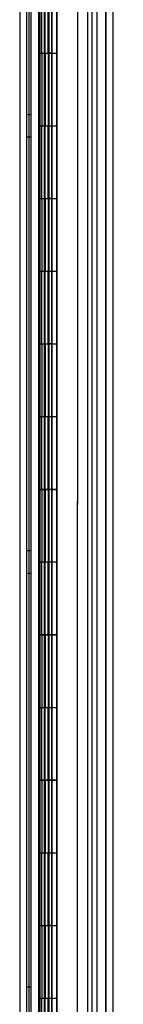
# Model space of a CAD drawing. Header units: inches. Extents: x 1 to 359, y -2 to 239.
# Tile 11 of 83: x 34.97 to 36.4, y 112.09 to 125.63. Entities that reach past the tile are written whole.
import ezdxf
from ezdxf.enums import TextEntityAlignment as Align
from ezdxf.lldxf.tags import DXFTag

# ---------------------------------------------------------------- set-up
doc = ezdxf.new("R2010")
doc.units = ezdxf.units.IN
doc.header["$MEASUREMENT"] = 0
for name, color, linetype in [('COM54746-60', 7, 'Continuous'), ('COM70220', 7, 'Continuous'), ('COM70739-9', 7, 'Continuous'), ('COM70839-3', 7, 'Continuous'), ('COM71195-8', 7, 'Continuous'), ('COM71300-3', 7, 'Continuous'), ('Default', 7, 'Continuous')]:
    doc.layers.add(name, color=color, linetype=linetype)
doc.styles.add('SEACAD_Times_New_Roman', font='times.ttf')
tags = doc.linetypes.add('HIDDEN2', pattern=[0.1875, 0.125, -0.0625]).pattern_tags.tags
tags[6:7] = [DXFTag(74, 4), DXFTag(75, 0), DXFTag(340, '0'), DXFTag(46, 0.0), DXFTag(50, 0.0), DXFTag(44, 0.0), DXFTag(45, 0.0)]
tags[4:5] = [DXFTag(74, 4), DXFTag(75, 0), DXFTag(340, '0'), DXFTag(46, 0.0), DXFTag(50, 0.0), DXFTag(44, 0.0), DXFTag(45, 0.0)]
doc.dimstyles.new('HAMMOND_(STH_-_540x360)', dxfattribs={"dimtxt": 2, "dimasz": 2.5, "dimexe": 1, "dimexo": 1, "dimgap": 0.5, "dimtad": 0, "dimtih": 1, "dimtoh": 1, "dimzin": 0, "dimdsep": 46, "dimtxsty": 'SEACAD_Times_New_Roman', "dimblk1": '_SE_FILLED', "dimblk2": '_SE_FILLED', "dimsah": 1, "dimcen": 1, "dimadec": 0, "dimazin": 0, "dimtfac": 0.8, "dimtofl": 0, "dimtmove": 0, "dimatfit": 3, "dimfxl": 1, "dimtolj": 1, "dimtzin": 0, "dimarcsym": 0})

# ---------------------------------------------------------------- blocks, each defined once
blk = doc.blocks.new('SE1')
at = {"layer": 'COM54746-60', "color": 7, "linetype": 'HIDDEN2'}
for p, q in [((35.132, 79.173), (35.132, 139.173)), ((35.318, 139.173), (35.318, 80.173)), ((35.418, 80.173), (35.418, 139.173)), ((35.972, 79.173), (35.972, 139.173)), ((35.233, 126.173), (35.233, 125.173)), ((35.237, 126.173), (35.237, 125.173)), ((35.242, 125.173), (35.242, 126.173)), ((35.251, 126.173), (35.251, 125.174)), ((35.313, 126.173), (35.313, 125.174)), ((35.326, 125.173), (35.326, 126.173)), ((35.368, 125.173), (35.368, 126.173)), ((35.373, 126.173), (35.373, 125.174)), ((35.378, 126.173), (35.378, 125.174)), ((35.423, 125.173), (35.423, 126.173)), ((35.233, 125.173), (35.237, 125.173)), ((35.233, 125.173), (35.233, 124.173)), ((35.251, 125.174), (35.251, 125.173)), ((35.251, 125.172), (35.378, 125.172)), ((35.281, 125.173), (35.281, 124.173)), ((35.313, 125.174), (35.313, 124.173)), ((35.326, 125.173), (35.326, 124.173)), ((35.368, 125.173), (35.368, 124.173)), ((35.373, 124.173), (35.373, 125.174)), ((35.378, 124.173), (35.378, 125.174)), ((35.423, 125.172), (35.378, 125.172)), ((35.423, 124.173), (35.423, 125.174)), ((35.423, 125.172), (35.485, 125.172)), ((35.132, 124.325), (35.07, 124.325)), ((35.233, 124.173), (35.233, 123.173)), ((35.233, 124.173), (35.237, 124.173)), ((35.237, 124.173), (35.237, 123.173)), ((35.242, 123.173), (35.242, 124.173)), ((35.251, 124.173), (35.251, 123.174)), ((35.313, 124.173), (35.313, 123.174)), ((35.326, 123.173), (35.326, 124.173)), ((35.368, 123.173), (35.368, 124.173)), ((35.373, 124.173), (35.373, 123.174)), ((35.378, 124.173), (35.378, 123.174)), ((35.423, 123.173), (35.423, 124.173)), ((35.07, 124.021), (35.132, 124.021)), ((35.233, 123.173), (35.237, 123.173)), ((35.233, 123.173), (35.233, 122.173)), ((35.251, 123.174), (35.251, 123.173)), ((35.251, 123.172), (35.378, 123.172)), ((35.281, 123.173), (35.281, 122.173)), ((35.313, 123.174), (35.313, 122.173)), ((35.326, 123.173), (35.326, 122.173)), ((35.368, 123.173), (35.368, 122.173)), ((35.373, 122.173), (35.373, 123.174)), ((35.378, 122.173), (35.378, 123.174)), ((35.423, 123.172), (35.378, 123.172)), ((35.423, 122.173), (35.423, 123.174)), ((35.423, 123.172), (35.485, 123.172)), ((35.233, 122.173), (35.233, 121.173)), ((35.233, 122.173), (35.237, 122.173)), ((35.237, 122.173), (35.237, 121.173)), ((35.242, 121.173), (35.242, 122.173)), ((35.251, 122.173), (35.251, 121.174)), ((35.313, 122.173), (35.313, 121.174)), ((35.326, 121.173), (35.326, 122.173)), ((35.368, 121.173), (35.368, 122.173)), ((35.373, 122.173), (35.373, 121.174)), ((35.378, 122.173), (35.378, 121.174)), ((35.423, 121.173), (35.423, 122.173)), ((35.233, 121.173), (35.237, 121.173)), ((35.233, 121.173), (35.233, 120.173)), ((35.251, 121.174), (35.251, 121.173)), ((35.251, 121.172), (35.378, 121.172)), ((35.281, 121.173), (35.281, 120.173)), ((35.313, 121.174), (35.313, 120.173)), ((35.326, 121.173), (35.326, 120.173)), ((35.368, 121.173), (35.368, 120.173)), ((35.373, 120.173), (35.373, 121.174)), ((35.378, 120.173), (35.378, 121.174)), ((35.423, 121.172), (35.378, 121.172)), ((35.423, 120.173), (35.423, 121.174)), ((35.423, 121.172), (35.485, 121.172)), ((35.233, 120.173), (35.233, 119.173)), ((35.233, 120.173), (35.237, 120.173)), ((35.237, 120.173), (35.237, 119.173)), ((35.242, 119.173), (35.242, 120.173)), ((35.251, 120.173), (35.251, 119.174)), ((35.313, 120.173), (35.313, 119.174)), ((35.326, 119.173), (35.326, 120.173)), ((35.368, 119.173), (35.368, 120.173)), ((35.373, 120.173), (35.373, 119.174)), ((35.378, 120.173), (35.378, 119.174)), ((35.423, 119.173), (35.423, 120.173)), ((35.233, 119.173), (35.237, 119.173)), ((35.233, 119.173), (35.233, 118.173)), ((35.251, 119.174), (35.251, 119.173)), ((35.251, 119.172), (35.378, 119.172)), ((35.281, 119.173), (35.281, 118.173)), ((35.313, 119.174), (35.313, 118.173)), ((35.326, 119.173), (35.326, 118.173)), ((35.368, 119.173), (35.368, 118.173)), ((35.373, 118.173), (35.373, 119.174)), ((35.378, 118.173), (35.378, 119.174)), ((35.423, 119.172), (35.378, 119.172)), ((35.423, 118.173), (35.423, 119.174)), ((35.423, 119.172), (35.485, 119.172)), ((35.132, 118.325), (35.07, 118.325)), ((35.233, 118.173), (35.233, 117.173)), ((35.233, 118.173), (35.237, 118.173)), ((35.237, 118.173), (35.237, 117.173)), ((35.242, 117.173), (35.242, 118.173)), ((35.251, 118.173), (35.251, 117.174)), ((35.313, 118.173), (35.313, 117.174)), ((35.326, 117.173), (35.326, 118.173)), ((35.368, 117.173), (35.368, 118.173)), ((35.373, 118.173), (35.373, 117.174)), ((35.378, 118.173), (35.378, 117.174)), ((35.423, 117.173), (35.423, 118.173)), ((35.07, 118.021), (35.132, 118.021)), ((35.233, 117.173), (35.237, 117.173)), ((35.233, 117.173), (35.233, 116.173)), ((35.251, 117.174), (35.251, 117.173)), ((35.251, 117.172), (35.378, 117.172)), ((35.281, 117.173), (35.281, 116.173)), ((35.313, 117.174), (35.313, 116.173)), ((35.326, 117.173), (35.326, 116.173)), ((35.368, 117.173), (35.368, 116.173)), ((35.373, 116.173), (35.373, 117.174)), ((35.378, 116.173), (35.378, 117.174)), ((35.423, 117.172), (35.378, 117.172)), ((35.423, 116.173), (35.423, 117.174)), ((35.423, 117.172), (35.485, 117.172)), ((35.233, 116.173), (35.233, 115.173)), ((35.233, 116.173), (35.237, 116.173)), ((35.237, 116.173), (35.237, 115.173)), ((35.242, 115.173), (35.242, 116.173)), ((35.251, 116.173), (35.251, 115.174)), ((35.313, 116.173), (35.313, 115.174)), ((35.326, 115.173), (35.326, 116.173)), ((35.368, 115.173), (35.368, 116.173)), ((35.373, 116.173), (35.373, 115.174)), ((35.378, 116.173), (35.378, 115.174)), ((35.423, 115.173), (35.423, 116.173)), ((35.233, 115.173), (35.237, 115.173)), ((35.233, 115.173), (35.233, 114.173)), ((35.251, 115.174), (35.251, 115.173)), ((35.251, 115.172), (35.378, 115.172)), ((35.281, 115.173), (35.281, 114.173)), ((35.313, 115.174), (35.313, 114.173)), ((35.326, 115.173), (35.326, 114.173)), ((35.368, 115.173), (35.368, 114.173)), ((35.373, 114.173), (35.373, 115.174)), ((35.378, 114.173), (35.378, 115.174)), ((35.423, 115.172), (35.378, 115.172)), ((35.423, 114.173), (35.423, 115.174)), ((35.423, 115.172), (35.485, 115.172)), ((35.233, 114.173), (35.233, 113.173)), ((35.233, 114.173), (35.237, 114.173)), ((35.237, 114.173), (35.237, 113.173)), ((35.242, 113.173), (35.242, 114.173)), ((35.251, 114.173), (35.251, 113.174)), ((35.313, 114.173), (35.313, 113.174)), ((35.326, 113.173), (35.326, 114.173)), ((35.368, 113.173), (35.368, 114.173)), ((35.373, 114.173), (35.373, 113.174)), ((35.378, 114.173), (35.378, 113.174)), ((35.423, 113.173), (35.423, 114.173)), ((35.233, 113.173), (35.237, 113.173)), ((35.233, 113.173), (35.233, 112.173)), ((35.251, 113.174), (35.251, 113.173)), ((35.251, 113.172), (35.378, 113.172)), ((35.281, 113.173), (35.281, 112.173)), ((35.313, 113.174), (35.313, 112.173)), ((35.326, 113.173), (35.326, 112.173)), ((35.368, 113.173), (35.368, 112.173)), ((35.373, 112.173), (35.373, 113.174)), ((35.378, 112.173), (35.378, 113.174)), ((35.423, 113.172), (35.378, 113.172)), ((35.423, 112.173), (35.423, 113.174)), ((35.423, 113.172), (35.485, 113.172)), ((35.132, 112.325), (35.07, 112.325)), ((35.233, 112.173), (35.233, 111.173)), ((35.233, 112.173), (35.237, 112.173)), ((35.237, 112.173), (35.237, 111.173)), ((35.242, 111.173), (35.242, 112.173)), ((35.251, 112.173), (35.251, 111.174)), ((35.313, 112.173), (35.313, 111.174)), ((35.326, 111.173), (35.326, 112.173)), ((35.368, 111.173), (35.368, 112.173)), ((35.373, 112.173), (35.373, 111.174)), ((35.378, 112.173), (35.378, 111.174)), ((35.423, 111.173), (35.423, 112.173))]:
    blk.add_line(p, q, dxfattribs=at)
at = {"layer": 'COM54746-60', "color": 7, "linetype": 'Continuous'}
for p, q in [((35.281, 125.173), (35.281, 126.173)), ((35.485, 125.173), (35.485, 126.173)), ((35.237, 124.173), (35.237, 125.173)), ((35.237, 125.173), (35.281, 125.173)), ((35.242, 125.173), (35.242, 124.173)), ((35.251, 125.174), (35.485, 125.174)), ((35.251, 125.173), (35.251, 124.173)), ((35.281, 125.173), (35.485, 125.173)), ((35.485, 124.173), (35.485, 125.174)), ((35.237, 124.173), (35.281, 124.173)), ((35.281, 124.173), (35.485, 124.173)), ((35.281, 124.173), (35.485, 124.173)), ((35.281, 123.173), (35.281, 124.173)), ((35.485, 123.173), (35.485, 124.173)), ((35.237, 122.173), (35.237, 123.173)), ((35.237, 123.173), (35.281, 123.173)), ((35.242, 123.173), (35.242, 122.173)), ((35.251, 123.174), (35.485, 123.174)), ((35.251, 123.173), (35.251, 122.173)), ((35.281, 123.173), (35.485, 123.173)), ((35.485, 122.173), (35.485, 123.174)), ((35.237, 122.173), (35.281, 122.173)), ((35.281, 122.173), (35.485, 122.173)), ((35.281, 122.173), (35.485, 122.173)), ((35.281, 121.173), (35.281, 122.173)), ((35.485, 121.173), (35.485, 122.173)), ((35.237, 120.173), (35.237, 121.173)), ((35.237, 121.173), (35.281, 121.173)), ((35.242, 121.173), (35.242, 120.173)), ((35.251, 121.174), (35.485, 121.174)), ((35.251, 121.173), (35.251, 120.173)), ((35.281, 121.173), (35.485, 121.173)), ((35.485, 120.173), (35.485, 121.174)), ((35.237, 120.173), (35.281, 120.173)), ((35.281, 120.173), (35.485, 120.173)), ((35.281, 120.173), (35.485, 120.173)), ((35.281, 119.173), (35.281, 120.173)), ((35.485, 119.173), (35.485, 120.173)), ((35.237, 118.173), (35.237, 119.173)), ((35.237, 119.173), (35.281, 119.173)), ((35.242, 119.173), (35.242, 118.173)), ((35.251, 119.174), (35.485, 119.174)), ((35.251, 119.173), (35.251, 118.173)), ((35.281, 119.173), (35.485, 119.173)), ((35.485, 118.173), (35.485, 119.174)), ((35.237, 118.173), (35.281, 118.173)), ((35.281, 118.173), (35.485, 118.173)), ((35.281, 118.173), (35.485, 118.173)), ((35.281, 117.173), (35.281, 118.173)), ((35.485, 117.173), (35.485, 118.173)), ((35.237, 116.173), (35.237, 117.173)), ((35.237, 117.173), (35.281, 117.173)), ((35.242, 117.173), (35.242, 116.173)), ((35.251, 117.174), (35.485, 117.174)), ((35.251, 117.173), (35.251, 116.173)), ((35.281, 117.173), (35.485, 117.173)), ((35.485, 116.173), (35.485, 117.174)), ((35.237, 116.173), (35.281, 116.173)), ((35.281, 116.173), (35.485, 116.173)), ((35.281, 116.173), (35.485, 116.173)), ((35.281, 115.173), (35.281, 116.173)), ((35.485, 115.173), (35.485, 116.173)), ((35.237, 114.173), (35.237, 115.173)), ((35.237, 115.173), (35.281, 115.173)), ((35.242, 115.173), (35.242, 114.173)), ((35.251, 115.174), (35.485, 115.174)), ((35.251, 115.173), (35.251, 114.173)), ((35.281, 115.173), (35.485, 115.173)), ((35.485, 114.173), (35.485, 115.174)), ((35.237, 114.173), (35.281, 114.173)), ((35.281, 114.173), (35.485, 114.173)), ((35.281, 114.173), (35.485, 114.173)), ((35.281, 113.173), (35.281, 114.173)), ((35.485, 113.173), (35.485, 114.173)), ((35.237, 112.173), (35.237, 113.173)), ((35.237, 113.173), (35.281, 113.173)), ((35.242, 113.173), (35.242, 112.173)), ((35.251, 113.174), (35.485, 113.174)), ((35.251, 113.173), (35.251, 112.173)), ((35.281, 113.173), (35.485, 113.173)), ((35.485, 112.173), (35.485, 113.174)), ((35.237, 112.173), (35.281, 112.173)), ((35.281, 112.173), (35.485, 112.173)), ((35.281, 112.173), (35.485, 112.173)), ((35.281, 111.173), (35.281, 112.173)), ((35.485, 111.173), (35.485, 112.173))]:
    blk.add_line(p, q, dxfattribs=at)
at = {"layer": 'COM70220', "color": 7, "linetype": 'HIDDEN2'}
for p, q in [((35.912, 139.667), (35.912, 78.607)), ((36.158, 139.667), (36.158, 78.607)), ((36.16, 139.667), (36.16, 78.607)), ((36.161, 139.667), (36.161, 78.607))]:
    blk.add_line(p, q, dxfattribs=at)
at = {"layer": 'COM70739-9', "color": 7, "linetype": 'HIDDEN2'}
blk.add_line((35.1, 139.374), (35.1, 78.754), dxfattribs=at)
at = {"layer": 'COM70839-3', "color": 7, "linetype": 'HIDDEN2'}
for p, q in [((35.245, 137.73), (35.242, 109.828)), ((35.245, 137.623), (35.242, 109.721)), ((35.317, 137.73), (35.314, 109.828)), ((35.317, 137.623), (35.314, 109.721)), ((35.773, 112.088), (35.776, 137.73)), ((35.773, 111.981), (35.776, 137.623))]:
    blk.add_line(p, q, dxfattribs=at)
at = {"layer": 'COM71195-8', "color": 7, "linetype": 'Continuous'}
for p, q in [((35.487, 140.344), (35.487, 78.002)), ((36.257, 140.249), (36.257, 78.097))]:
    blk.add_line(p, q, dxfattribs=at)
at = {"layer": 'COM71195-8', "color": 7, "linetype": 'HIDDEN2'}
for p, q in [((36.162, 140.249), (36.162, 78.097)), ((35.382, 78.252), (35.382, 139.814))]:
    blk.add_line(p, q, dxfattribs=at)
at = {"layer": 'COM71300-3', "color": 7, "linetype": 'HIDDEN2'}
for p, q in [((34.975, 139.722), (34.975, 78.407)), ((36.037, 139.722), (36.037, 78.407))]:
    blk.add_line(p, q, dxfattribs=at)
at = {"layer": 'COM71300-3', "color": 7, "linetype": 'Continuous'}
blk.add_line((35.07, 139.722), (35.07, 78.407), dxfattribs=at)
blk = doc.blocks.new('DMBLK124')
at = {"layer": 'Default', "linetype": 'Continuous', "transparency": 16777216}
for points in [[(48.186, 137.939), (47.769, 140.439), (47.353, 137.939)], [(48.186, 80.407), (47.353, 80.407), (47.769, 77.907)]]:
    blk.add_hatch(color=7, dxfattribs=at).paths.add_polyline_path(points)
at = {"layer": 'Default', "color": 7, "linetype": 'Continuous', "transparency": 16777216}
for p, q in [((36.724, 140.439), (48.769, 140.439)), ((47.769, 140.439), (47.769, 110.873)), ((47.769, 104.473), (47.769, 77.907)), ((37.067, 77.907), (48.769, 77.907))]:
    blk.add_line(p, q, dxfattribs=at)
at = {"layer": 'Default', "color": 7, "linetype": 'Continuous', "transparency": 16777216, "style": 'SEACAD_Times_New_Roman'}
for s, p in [('62.53', (44.357, 110.173)), ('OPENNING', (40.21, 107.173))]:
    blk.add_text(s, height=2, dxfattribs=at).set_placement(p, align=Align.TOP_LEFT)
blk = doc.blocks.new('_SE_FILLED')
at = {"color": 0}
blk.add_line((0, 0), (-1, 0), dxfattribs=at)
blk.add_solid([(0, 0), (-1, -0.1665), (-1, 0.1665), (0, 0)], dxfattribs=at)

msp = doc.modelspace()

# ---------------------------------------------------------------- block references
at = {"layer": 'Default'}
msp.add_blockref('SE1', (0, 0), dxfattribs=at)

# ---------------------------------------------------------------- dimensions: what is measured, and where the dimension line sits
at = {"layer": 'Default', "color": 7, "linetype": 'Continuous'}
dim = msp.add_linear_dim(base=(47.769, 77.907), p1=(35.724, 140.439), p2=(35.382, 77.907), angle=90, text='\\A1;<>\\POPENNING', dimstyle='HAMMOND_(STH_-_540x360)', dxfattribs=at)
dim.commit()
dim.dimension.update_dxf_attribs({"geometry": 'DMBLK124', "text_midpoint": (47.769, 109.173), "dimtype": 160})

doc.saveas('drawing.dxf')
